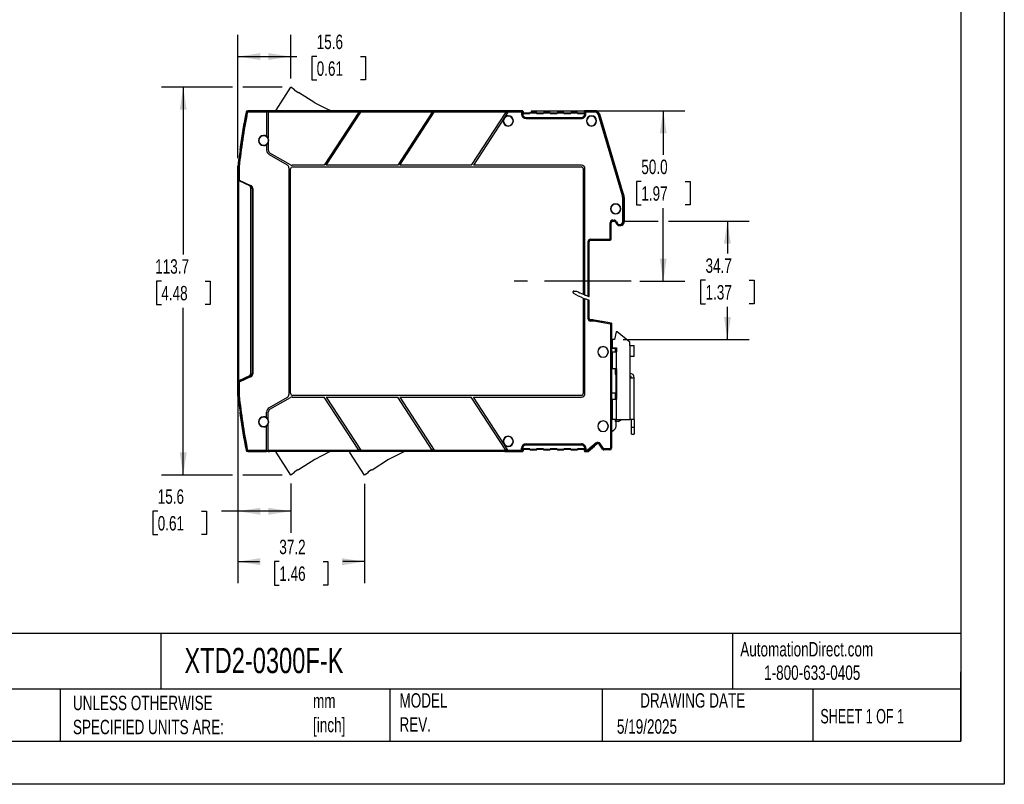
# Model space of a CAD drawing. Header units: millimetres. Extents: x 0 to 559, y 0 to 432.
# Tile 3 of 7: x 270 to 559, y 0 to 224. Entities that reach past the tile are written whole.
import ezdxf

# ---------------------------------------------------------------- set-up
doc = ezdxf.new("R2010")
doc.units = ezdxf.units.MM
doc.header["$LTSCALE"] = 2
doc.linetypes.add('CENTERX2', pattern=[20.32, 12.7, -2.54, 2.54, -2.54])
doc.layers.add('CENTER', color=40, linetype='CENTERX2')
doc.layers.add('DIMENSIONS', color=140, linetype='Continuous', lineweight=25)
doc.layers.add('TEXT', color=140, linetype='Continuous', lineweight=25)
doc.styles.add('SLDTEXTSTYLE0', font='TXT', dxfattribs={"width": 0.7})
doc.styles.add('SLDTEXTSTYLE1', font='TXT', dxfattribs={"width": 0.65})
doc.dimstyles.new('SLDDIMSTYLE1', dxfattribs={"dimtxt": 4.316016, "dimasz": 6.604, "dimexe": 0, "dimexo": 0.0625, "dimgap": 1.079004, "dimtad": 0, "dimtih": 1, "dimtoh": 1, "dimdec": 1, "dimrnd": 1e-09, "dimzin": 4, "dimdsep": 46, "dimtxsty": 'SLDTEXTSTYLE0', "dimsah": 1, "dimcen": 0.09, "dimadec": 0, "dimazin": 1, "dimtfac": 1, "dimtdec": 1, "dimtofl": 0, "dimtmove": 0, "dimatfit": 3, "dimfxl": 0, "dimfrac": 2, "dimtolj": 1, "dimtzin": 12, "dimarcsym": 0})
doc.dimstyles.new('SLDDIMSTYLE2', dxfattribs={"dimtxt": 4.316016, "dimasz": 6.604, "dimexe": 0, "dimexo": 0.0625, "dimgap": 1.079004, "dimtad": 0, "dimtih": 1, "dimtoh": 1, "dimdec": 1, "dimrnd": 1e-09, "dimzin": 12, "dimdsep": 46, "dimtxsty": 'SLDTEXTSTYLE0', "dimsah": 1, "dimcen": 0.09, "dimadec": 0, "dimazin": 3, "dimtfac": 1, "dimtdec": 1, "dimtofl": 0, "dimtmove": 0, "dimatfit": 3, "dimfxl": 0, "dimfrac": 2, "dimtolj": 1, "dimtzin": 12, "dimarcsym": 0})

# ---------------------------------------------------------------- blocks, each defined once
blk = doc.blocks.new('_D_4')
at = {"layer": 'DIMENSIONS'}
for p, q in [((334.06, 183.67), (334.06, 219.81)), ((349.64, 206.98), (349.64, 219.81)), ((334.06, 213.46), (349.64, 213.46)), ((349.64, 213.46), (351.35, 213.46)), ((357.2, 213.46), (355.75, 213.46)), ((355.75, 213.46), (355.75, 206.6)), ((370.03, 213.46), (371.47, 213.46)), ((371.47, 213.46), (371.47, 206.6)), ((355.75, 206.6), (357.2, 206.6)), ((371.47, 206.6), (370.03, 206.6))]:
    blk.add_line(p, q, dxfattribs=at)
for points in [[(334.06, 213.46), (340.66, 212.45), (340.66, 214.48)], [(349.64, 213.46), (343.04, 214.48), (343.04, 212.45)]]:
    blk.add_solid(points, dxfattribs=at)
at = {"layer": 'DIMENSIONS', "char_height": 4.233, "attachment_point": 1, "style": 'SLDTEXTSTYLE0'}
for s, insert in [('15.6', (357.2, 219.89)), ('0.61', (357.2, 212.06))]:
    blk.add_mtext(s, dxfattribs=dict(at, insert=insert))
blk = doc.blocks.new('_D_5')
at = {"layer": 'DIMENSIONS'}
for p, q in [((332.53, 204.44), (311.71, 204.44)), ((318.06, 204.44), (318.06, 155.41)), ((347.1, 204.44), (335.58, 204.44)), ((311.65, 147.59), (310.2, 147.59)), ((310.2, 147.59), (310.2, 140.73)), ((324.47, 147.59), (325.92, 147.59)), ((325.92, 147.59), (325.92, 140.73)), ((310.2, 140.73), (311.65, 140.73)), ((318.06, 90.73), (318.06, 139.76)), ((325.92, 140.73), (324.47, 140.73)), ((332.53, 90.73), (311.71, 90.73)), ((347.1, 90.73), (335.58, 90.73))]:
    blk.add_line(p, q, dxfattribs=at)
for points in [[(318.06, 204.44), (317.05, 197.84), (319.08, 197.84)], [(318.06, 90.73), (319.08, 97.34), (317.05, 97.34)]]:
    blk.add_solid(points, dxfattribs=at)
at = {"layer": 'DIMENSIONS', "char_height": 4.233, "attachment_point": 1, "style": 'SLDTEXTSTYLE0'}
for s, insert in [('113.7', (309.85, 154.01)), ('4.48', (311.65, 146.19))]:
    blk.add_mtext(s, dxfattribs=dict(at, insert=insert))
blk = doc.blocks.new('_D_6')
at = {"layer": 'DIMENSIONS'}
for p, q in [((446.94, 165.18), (457.27, 165.18)), ((460.32, 165.18), (483.97, 165.18)), ((477.62, 165.18), (477.62, 155.66)), ((471.21, 147.83), (469.76, 147.83)), ((469.76, 147.83), (469.76, 140.97)), ((484.03, 147.83), (485.48, 147.83)), ((485.48, 147.83), (485.48, 140.97)), ((469.76, 140.97), (471.21, 140.97)), ((477.62, 130.49), (477.62, 140.01)), ((485.48, 140.97), (484.03, 140.97)), ((447.05, 130.49), (483.97, 130.49))]:
    blk.add_line(p, q, dxfattribs=at)
for points in [[(477.62, 165.18), (476.6, 158.57), (478.63, 158.57)], [(477.62, 130.49), (478.63, 137.09), (476.6, 137.09)]]:
    blk.add_solid(points, dxfattribs=at)
at = {"layer": 'DIMENSIONS', "char_height": 4.233, "attachment_point": 1, "style": 'SLDTEXTSTYLE0'}
for s, insert in [('34.7', (471.21, 154.26)), ('1.37', (471.21, 146.43))]:
    blk.add_mtext(s, dxfattribs=dict(at, insert=insert))
blk = doc.blocks.new('_D_7')
at = {"layer": 'DIMENSIONS'}
for p, q in [((420.04, 197.59), (465.15, 197.59)), ((458.8, 197.59), (458.8, 184.64)), ((452.38, 176.81), (450.93, 176.81)), ((450.93, 176.81), (450.93, 169.95)), ((465.21, 176.81), (466.66, 176.81)), ((466.66, 176.81), (466.66, 169.95)), ((450.93, 169.95), (452.38, 169.95)), ((458.8, 147.57), (458.8, 168.99)), ((466.66, 169.95), (465.21, 169.95)), ((451.98, 147.57), (465.15, 147.57))]:
    blk.add_line(p, q, dxfattribs=at)
for points in [[(458.8, 197.59), (457.78, 190.98), (459.81, 190.98)], [(458.8, 147.57), (459.81, 154.17), (457.78, 154.17)]]:
    blk.add_solid(points, dxfattribs=at)
at = {"layer": 'DIMENSIONS', "char_height": 4.233, "attachment_point": 1, "style": 'SLDTEXTSTYLE0'}
for s, insert in [('50.0', (452.38, 183.23)), ('1.97', (452.38, 175.41))]:
    blk.add_mtext(s, dxfattribs=dict(at, insert=insert))
blk = doc.blocks.new('_D_8')
at = {"layer": 'DIMENSIONS'}
for p, q in [((334.06, 115.7), (334.06, 73.75)), ((349.64, 88.19), (349.64, 73.75)), ((310.59, 80.1), (309.14, 80.1)), ((309.14, 80.1), (309.14, 73.24)), ((323.41, 80.1), (324.86, 80.1)), ((324.86, 80.1), (324.86, 73.24)), ((334.06, 80.1), (329.26, 80.1)), ((349.64, 80.1), (334.06, 80.1)), ((309.14, 73.24), (310.59, 73.24)), ((324.86, 73.24), (323.41, 73.24))]:
    blk.add_line(p, q, dxfattribs=at)
for points in [[(334.06, 80.1), (340.66, 79.08), (340.66, 81.11)], [(349.64, 80.1), (343.04, 81.11), (343.04, 79.08)]]:
    blk.add_solid(points, dxfattribs=at)
at = {"layer": 'DIMENSIONS', "char_height": 4.233, "attachment_point": 1, "style": 'SLDTEXTSTYLE0'}
for s, insert in [('15.6', (310.59, 86.52)), ('0.61', (310.59, 78.69))]:
    blk.add_mtext(s, dxfattribs=dict(at, insert=insert))
blk = doc.blocks.new('_D_9')
at = {"layer": 'DIMENSIONS'}
for p, q in [((334.06, 115.7), (334.06, 58.97)), ((371.24, 88.15), (371.24, 58.97)), ((334.06, 65.32), (340.39, 65.32)), ((346.24, 65.32), (344.79, 65.32)), ((344.79, 65.32), (344.79, 58.46)), ((359.06, 65.32), (360.51, 65.32)), ((360.51, 65.32), (360.51, 58.46)), ((371.24, 65.32), (364.91, 65.32)), ((344.79, 58.46), (346.24, 58.46)), ((360.51, 58.46), (359.06, 58.46))]:
    blk.add_line(p, q, dxfattribs=at)
for points in [[(334.06, 65.32), (340.66, 64.3), (340.66, 66.33)], [(371.24, 65.32), (364.64, 66.33), (364.64, 64.3)]]:
    blk.add_solid(points, dxfattribs=at)
at = {"layer": 'DIMENSIONS', "char_height": 4.233, "attachment_point": 1, "style": 'SLDTEXTSTYLE0'}
for s, insert in [('37.2', (346.24, 71.74)), ('1.46', (346.24, 63.91))]:
    blk.add_mtext(s, dxfattribs=dict(at, insert=insert))

msp = doc.modelspace()

# ---------------------------------------------------------------- linework, layer by layer
at = {"color": 7, "linetype": 'Continuous'}
for p, q in [((558.8, 431.81), (558.8, 0.01)), ((558.8, 0.01), (0, 0.01))]:
    msp.add_line(p, q, dxfattribs=at)
for p, q in [((345.31, 197.78), (349.64, 204.44)), ((350.73, 203.74), (349.64, 204.44)), ((350.62, 203.57), (350.73, 203.74)), ((351.63, 202.92), (350.62, 203.57)), ((351.63, 202.92), (351.9, 202.97)), ((356.68, 199.88), (351.9, 202.97)), ((356.68, 199.88), (360.79, 197.8)), ((336.86, 197.02), (336.57, 197.08)), ((342.51, 197.59), (336.97, 197.59)), ((342.51, 197.59), (336.97, 197.59)), ((337.06, 197.18), (337.06, 197.48)), ((342.51, 197.48), (337.06, 197.48)), ((342.51, 197.18), (337.06, 197.18)), ((342.51, 197.48), (342.51, 197.59)), ((343.01, 197.5), (342.51, 197.5)), ((342.51, 197.5), (343.01, 197.5)), ((342.51, 197.48), (342.51, 197.18)), ((343.01, 197.39), (342.51, 197.39)), ((343.01, 197.29), (342.51, 197.29)), ((342.51, 197.18), (342.51, 190.08)), ((343.31, 197.59), (343.01, 197.59)), ((343.31, 197.59), (343.01, 197.59)), ((343.01, 197.59), (343.01, 197.48)), ((343.01, 197.18), (343.01, 197.48)), ((369.71, 197.48), (343.01, 197.48)), ((369.51, 197.18), (343.01, 197.18)), ((343.01, 197.18), (343.01, 189.48)), ((343.39, 197.58), (343.31, 197.59)), ((343.31, 197.59), (343.61, 197.5)), ((343.31, 197.59), (343.39, 197.58)), ((343.39, 197.58), (343.39, 197.58)), ((343.66, 197.5), (343.39, 197.58)), ((412.27, 197.5), (343.61, 197.5)), ((369.51, 197.18), (359.38, 181.59)), ((359.98, 181.59), (370.11, 197.18)), ((361.13, 197.58), (360.79, 197.8)), ((361.13, 197.58), (361.15, 197.5)), ((369.51, 197.19), (370.11, 197.19)), ((369.71, 197.49), (370.3, 197.49)), ((369.71, 197.48), (369.71, 197.49)), ((391.09, 197.18), (370.11, 197.18)), ((370.3, 197.48), (370.3, 197.49)), ((391.28, 197.48), (370.3, 197.48)), ((391.09, 197.18), (380.96, 181.59)), ((381.56, 181.59), (391.68, 197.18)), ((391.09, 197.19), (391.68, 197.19)), ((391.28, 197.49), (391.88, 197.49)), ((391.28, 197.48), (391.28, 197.49)), ((412.66, 197.18), (391.68, 197.18)), ((391.88, 197.48), (391.88, 197.49)), ((412.86, 197.48), (391.88, 197.48)), ((412.66, 197.18), (402.53, 181.59)), ((413.26, 197.18), (412.15, 195.47)), ((412.33, 197.59), (412.22, 197.5)), ((412.33, 197.59), (412.27, 197.5)), ((417.5, 197.59), (412.33, 197.59)), ((417.5, 197.59), (412.33, 197.59)), ((412.66, 197.19), (413.26, 197.19)), ((412.86, 197.49), (413.45, 197.49)), ((412.86, 197.48), (412.86, 197.49)), ((417.29, 197.18), (413.26, 197.18)), ((413.45, 197.48), (413.45, 197.49)), ((417.39, 197.48), (413.45, 197.48)), ((417.29, 197.18), (417.29, 196.59)), ((417.59, 196.59), (417.29, 196.59)), ((417.39, 197.48), (417.5, 197.59)), ((417.59, 197.28), (417.7, 197.39)), ((417.59, 197.28), (417.59, 196.59)), ((417.59, 196.59), (417.61, 196.59)), ((417.61, 196.8), (417.7, 196.89)), ((417.61, 196.8), (417.61, 196.59)), ((417.61, 196.8), (419.74, 196.8)), ((417.7, 196.89), (417.7, 197.39)), ((417.7, 197.39), (417.7, 196.89)), ((419.7, 196.89), (417.7, 196.89)), ((417.7, 196.89), (419.7, 196.89)), ((419.7, 197.09), (419.7, 196.89)), ((421.7, 197.09), (419.7, 197.09)), ((419.74, 197), (419.7, 197.09)), ((419.7, 197.09), (421.7, 197.09)), ((419.7, 197.09), (419.7, 196.89)), ((419.74, 196.8), (419.7, 196.89)), ((419.74, 197), (419.74, 196.8)), ((419.74, 197), (421.65, 197)), ((421.65, 197), (421.7, 197.09)), ((421.65, 197), (421.65, 196.8)), ((421.65, 196.8), (421.7, 196.89)), ((421.65, 196.8), (423.74, 196.8)), ((421.7, 196.89), (421.7, 197.09)), ((421.7, 197.09), (421.7, 196.89)), ((423.7, 196.89), (421.7, 196.89)), ((421.7, 196.89), (423.7, 196.89)), ((423.7, 197.09), (423.7, 196.89)), ((425.7, 197.09), (423.7, 197.09)), ((423.74, 197), (423.7, 197.09)), ((423.7, 197.09), (425.7, 197.09)), ((423.7, 197.09), (423.7, 196.89)), ((423.74, 196.8), (423.7, 196.89)), ((423.74, 197), (423.74, 196.8)), ((423.74, 197), (425.65, 197)), ((425.65, 197), (425.7, 197.09)), ((425.65, 197), (425.65, 196.8)), ((425.65, 196.8), (425.7, 196.89)), ((425.65, 196.8), (427.74, 196.8)), ((425.7, 196.89), (425.7, 197.09)), ((425.7, 197.09), (425.7, 196.89)), ((427.7, 196.89), (425.7, 196.89)), ((425.7, 196.89), (427.7, 196.89)), ((427.7, 197.09), (427.7, 196.89)), ((429.7, 197.09), (427.7, 197.09)), ((427.74, 197), (427.7, 197.09)), ((427.7, 197.09), (429.7, 197.09)), ((427.7, 197.09), (427.7, 196.89)), ((427.74, 196.8), (427.7, 196.89)), ((427.74, 197), (427.74, 196.8)), ((427.74, 197), (429.65, 197)), ((429.65, 197), (429.7, 197.09)), ((429.65, 197), (429.65, 196.8)), ((429.65, 196.8), (429.7, 196.89)), ((429.65, 196.8), (431.74, 196.8)), ((429.7, 196.89), (429.7, 197.09)), ((429.7, 197.09), (429.7, 196.89)), ((431.7, 196.89), (429.7, 196.89)), ((429.7, 196.89), (431.7, 196.89)), ((431.7, 197.09), (431.7, 196.89)), ((433.7, 197.09), (431.7, 197.09)), ((431.74, 197), (431.7, 197.09)), ((431.7, 197.09), (433.7, 197.09)), ((431.7, 197.09), (431.7, 196.89)), ((431.74, 196.8), (431.7, 196.89)), ((431.74, 197), (431.74, 196.8)), ((431.74, 197), (433.65, 197)), ((433.65, 197), (433.7, 197.09)), ((433.65, 197), (433.65, 196.8)), ((433.65, 196.8), (433.7, 196.89)), ((433.65, 196.8), (435.79, 196.8)), ((433.7, 196.89), (433.7, 197.09)), ((433.7, 197.09), (433.7, 196.89)), ((435.7, 196.89), (433.7, 196.89)), ((433.7, 196.89), (435.7, 196.89)), ((435.7, 197.39), (435.7, 196.89)), ((435.7, 197.39), (435.8, 197.28)), ((435.7, 196.89), (435.7, 197.39)), ((435.79, 196.8), (435.7, 196.89)), ((435.79, 196.59), (435.79, 196.8)), ((435.8, 196.59), (435.79, 196.59)), ((435.8, 196.59), (435.8, 197.28)), ((435.8, 196.59), (436.1, 196.59)), ((438.74, 197.59), (435.9, 197.59)), ((435.9, 197.59), (436, 197.48)), ((438.74, 197.59), (435.9, 197.59)), ((438.66, 197.48), (436, 197.48)), ((436.1, 196.59), (436.1, 197.18)), ((438.66, 197.18), (436.1, 197.18)), ((438.66, 197.48), (438.74, 197.59)), ((438.66, 197.18), (438.66, 197.48)), ((439.81, 196.33), (440.1, 196.42)), ((446.71, 173.33), (439.81, 196.33)), ((440.1, 196.42), (440.18, 196.52)), ((447, 173.42), (440.1, 196.42)), ((447.1, 173.43), (440.18, 196.52)), ((447.1, 173.43), (440.18, 196.52)), ((412.06, 195.34), (403.13, 181.59)), ((412.08, 195.37), (412.06, 195.34)), ((412.12, 195.44), (412.15, 195.47)), ((413.36, 196.09), (413.36, 196)), ((418.59, 195.59), (418.59, 195.29)), ((418.59, 195.59), (434.8, 195.59)), ((418.59, 195.29), (434.8, 195.29)), ((434.8, 195.59), (434.8, 195.29)), ((437.76, 196.09), (437.76, 196)), ((413.36, 193.09), (413.36, 193.18)), ((437.76, 193.09), (437.76, 193.18)), ((341.65, 190.35), (341.65, 190.26)), ((342.51, 190.08), (342.51, 190.08)), ((343.01, 189.48), (343.01, 189.48)), ((343.01, 188.22), (343.01, 186.04)), ((343.01, 188.22), (343.01, 188.22)), ((334.79, 186.97), (334.85, 186.8)), ((341.65, 187.35), (341.65, 187.44)), ((342.51, 187.62), (342.51, 186.04)), ((342.51, 187.62), (342.51, 187.62)), ((349.48, 181.72), (343.51, 185.17)), ((343.26, 184.74), (348.56, 181.68)), ((334.06, 177.24), (334.06, 181.13)), ((334.16, 180.97), (334.15, 180.98)), ((334.15, 180.98), (334.15, 177.27)), ((334.15, 180.98), (334.15, 180.98)), ((334.15, 180.98), (334.15, 180.16)), ((334.15, 180.16), (334.15, 177.27)), ((334.18, 181.19), (334.16, 181.19)), ((334.16, 181.19), (334.16, 181.19)), ((334.16, 180.97), (334.16, 177.27)), ((334.46, 180.97), (334.16, 180.97)), ((334.47, 181.16), (334.18, 181.19)), ((334.46, 180.97), (334.46, 177.22)), ((349.06, 180.81), (349.06, 114.37)), ((349.56, 114.69), (349.56, 180.49)), ((359.38, 181.59), (349.98, 181.59)), ((350.16, 181.09), (434.86, 181.09)), ((380.96, 181.59), (359.98, 181.59)), ((402.53, 181.59), (381.56, 181.59)), ((434.86, 181.59), (403.13, 181.59)), ((435.36, 180.59), (435.36, 143.73)), ((435.86, 143.52), (435.86, 180.59)), ((334.06, 118.24), (334.06, 177.24)), ((334.15, 177.27), (334.16, 177.27)), ((334.35, 118.38), (334.35, 177.1)), ((334.35, 177.1), (337.52, 175.63)), ((334.46, 177.22), (334.4, 177.08)), ((334.46, 177.22), (337.8, 175.67)), ((337.69, 175.5), (337.71, 175.49)), ((337.8, 175.67), (337.71, 175.49)), ((337.81, 175.17), (337.81, 120.31)), ((337.91, 175.01), (337.91, 175.08)), ((337.91, 175.01), (338.35, 174.8)), ((337.91, 175.01), (337.91, 120.17)), ((338.49, 174.8), (338.35, 174.8)), ((338.35, 174.8), (338.35, 120.38)), ((338.49, 174.8), (338.49, 120.38)), ((446.71, 173.33), (447, 173.42)), ((447.1, 173.43), (447, 173.42)), ((446.95, 165.04), (446.95, 171.69)), ((446.95, 171.69), (447.25, 171.69)), ((447.36, 171.71), (447.25, 171.69)), ((447.25, 165.04), (447.25, 171.69)), ((447.36, 168.79), (447.36, 171.71)), ((447.36, 171.71), (447.36, 165.04)), ((444.86, 170.29), (444.86, 170.2)), ((447.27, 169.45), (447.27, 168.13)), ((443.25, 160.09), (443.25, 164.69)), ((443.55, 164.69), (443.25, 164.69)), ((443.55, 160.09), (443.55, 164.69)), ((443.55, 164.69), (443.57, 164.68)), ((443.57, 160.08), (443.57, 164.68)), ((444.05, 165.49), (444.41, 165.49)), ((444.05, 165.19), (444.05, 165.49)), ((444.05, 165.19), (444.41, 165.19)), ((444.05, 165.19), (444.07, 165.18)), ((444.07, 165.18), (444.4, 165.18)), ((444.41, 165.19), (444.4, 165.18)), ((444.41, 165.19), (444.41, 165.49)), ((444.86, 164.91), (444.85, 164.89)), ((444.85, 164.89), (445.01, 164.55)), ((444.86, 167.29), (444.86, 167.38)), ((444.86, 164.91), (445.13, 165.03)), ((444.86, 164.91), (445.02, 164.56)), ((445.01, 164.55), (445.02, 164.56)), ((445.29, 164.68), (445.02, 164.56)), ((445.13, 165.03), (445.29, 164.68)), ((446.95, 165.04), (447.25, 165.04)), ((447.25, 165.04), (447.36, 165.04)), ((446.06, 164.19), (446.11, 164.19)), ((446.06, 164.19), (446.06, 163.89)), ((446.06, 163.89), (446.11, 163.89)), ((446.06, 163.88), (446.06, 163.89)), ((446.06, 163.88), (446.11, 163.88)), ((446.11, 164.19), (446.11, 163.89)), ((446.11, 163.88), (446.11, 163.89)), ((436.75, 143.17), (436.75, 159.19)), ((436.75, 159.19), (437.05, 159.19)), ((437.05, 143.07), (437.05, 159.19)), ((437.05, 159.19), (437.07, 159.18)), ((437.06, 143.06), (437.06, 159.14)), ((437.07, 159.18), (437.07, 159.17)), ((437.15, 159.58), (437.37, 159.58)), ((437.15, 159.48), (437.15, 159.58)), ((437.38, 159.58), (437.47, 159.58)), ((437.45, 159.89), (443.05, 159.89)), ((437.45, 159.89), (437.45, 159.59)), ((437.45, 159.59), (443.05, 159.59)), ((437.45, 159.59), (437.47, 159.58)), ((440.07, 159.58), (437.47, 159.58)), ((441.27, 159.58), (443.07, 159.58)), ((443.05, 159.89), (443.05, 159.59)), ((443.07, 159.58), (443.05, 159.59)), ((443.25, 160.09), (443.55, 160.09)), ((443.57, 160.08), (443.55, 160.09)), ((432.36, 144.25), (432.36, 144.49)), ((432.37, 144.25), (432.37, 144.51)), ((432.56, 144.69), (433.41, 144.69)), ((435.36, 142.64), (435.36, 114.59)), ((435.86, 114.59), (435.86, 142.44)), ((436.75, 136.58), (436.75, 142.11)), ((437.05, 136.58), (437.05, 142.01)), ((437.06, 136.59), (437.06, 142.01)), ((436.75, 136.58), (437.05, 136.58)), ((437.05, 136.58), (437.06, 136.59)), ((437.37, 136.2), (437.29, 136.2)), ((437.39, 136.21), (437.35, 136.21)), ((437.39, 136.21), (438.3, 136.21)), ((437.45, 136.18), (437.47, 136.2)), ((437.45, 135.88), (437.45, 136.18)), ((438.18, 136.18), (437.45, 136.18)), ((438.18, 135.88), (437.45, 135.88)), ((438.18, 136.2), (437.47, 136.2)), ((438.18, 136.2), (438.18, 136.18)), ((438.52, 136.17), (438.18, 136.2)), ((438.18, 135.88), (438.18, 136.18)), ((438.3, 136.21), (438.52, 136.17)), ((438.47, 135.86), (438.52, 136.15)), ((443.36, 135), (438.47, 135.86)), ((438.52, 136.17), (438.52, 136.15)), ((438.52, 136.17), (440.81, 135.77)), ((443.66, 135.25), (438.52, 136.15)), ((443.66, 135.26), (440.9, 135.75)), ((443.66, 135.25), (443.36, 135)), ((443.36, 135), (443.36, 98.59)), ((443.66, 135.26), (443.66, 135.25)), ((443.66, 135.25), (443.66, 98.59)), ((443.81, 130.49), (443.81, 127.99)), ((444.51, 130.49), (443.81, 130.49)), ((445.01, 132.69), (444.51, 130.49)), ((445.31, 132.69), (445.01, 132.69)), ((449.01, 129.69), (445.31, 132.69)), ((443.81, 129.64), (443.66, 129.64)), ((443.66, 127.94), (444.96, 127.94)), ((443.81, 127.99), (445.11, 127.99)), ((444.76, 127.94), (444.76, 126.89)), ((444.96, 127.94), (444.96, 126.89)), ((445.11, 127.99), (445.11, 126.89)), ((449.01, 128.69), (449.01, 129.69)), ((449.01, 128.69), (449.01, 125.49)), ((449.01, 128.69), (450.31, 128.69)), ((450.31, 125.49), (450.31, 128.69)), ((439.61, 126.84), (439.63, 126.84)), ((442.71, 126.84), (442.69, 126.84)), ((443.81, 126.89), (443.81, 121.89)), ((443.81, 126.89), (445.11, 126.89)), ((445.11, 121.89), (445.11, 126.89)), ((450.31, 125.49), (449.01, 125.49)), ((449.01, 125.49), (449.01, 119.19)), ((445.11, 121.89), (443.81, 121.89)), ((444.76, 121.89), (444.76, 120.29)), ((444.96, 121.89), (444.96, 120.29)), ((445.11, 121.89), (445.11, 112.99)), ((337.52, 119.85), (334.35, 118.38)), ((337.71, 119.69), (334.38, 118.14)), ((337.8, 119.51), (334.46, 117.96)), ((335.26, 118.8), (335.26, 118.55)), ((337.82, 119.76), (337.71, 119.69)), ((337.8, 119.51), (337.71, 119.69)), ((338.35, 120.38), (337.91, 120.17)), ((337.91, 120.1), (337.91, 120.17)), ((338.49, 120.38), (338.35, 120.38)), ((444.76, 120.29), (444.96, 120.29)), ((444.96, 120.29), (445.11, 120.29)), ((444.96, 120.04), (445.11, 120.04)), ((444.96, 114.69), (444.96, 120.04)), ((449.05, 120.56), (449.01, 120.56)), ((449.01, 119.76), (449.03, 119.76)), ((449.01, 119.19), (449.01, 106.99)), ((449.01, 119.19), (450.31, 119.19)), ((449.16, 119.19), (449.15, 119.21)), ((449.16, 119.36), (449.16, 119.72)), ((449.16, 119.19), (449.16, 119.2)), ((449.51, 119.26), (449.51, 119.19)), ((450.31, 119.19), (450.31, 119.26)), ((450.31, 106.99), (450.31, 119.19)), ((334.06, 114.35), (334.06, 118.24)), ((334.16, 117.91), (334.15, 117.9)), ((334.15, 117.9), (334.15, 115.02)), ((334.15, 117.9), (334.15, 114.2)), ((334.16, 117.91), (334.16, 114.2)), ((334.28, 118.09), (334.27, 118.09)), ((334.38, 118.13), (334.38, 118.14)), ((334.46, 117.96), (334.38, 118.13)), ((334.46, 117.96), (334.46, 114.2)), ((334.15, 115.02), (334.15, 114.2)), ((334.15, 114.2), (334.16, 114.2)), ((334.15, 114.2), (334.15, 114.2)), ((334.46, 114.2), (334.16, 114.2)), ((334.16, 113.99), (334.18, 113.99)), ((334.16, 113.99), (334.16, 113.99)), ((334.47, 114.02), (334.18, 113.99)), ((348.56, 113.5), (343.26, 110.44)), ((343.51, 110.01), (349.48, 113.46)), ((349.98, 113.59), (359.38, 113.59)), ((434.86, 114.09), (350.16, 114.09)), ((369.51, 97.99), (359.38, 113.59)), ((359.98, 113.59), (370.11, 97.99)), ((359.98, 113.59), (380.96, 113.59)), ((391.09, 97.99), (380.96, 113.59)), ((381.56, 113.59), (391.68, 97.99)), ((381.56, 113.59), (402.53, 113.59)), ((412.66, 97.99), (402.53, 113.59)), ((412.06, 99.84), (403.13, 113.59)), ((403.13, 113.59), (434.86, 113.59)), ((444.76, 114.69), (443.66, 114.69)), ((443.81, 112.99), (443.66, 112.99)), ((443.81, 112.99), (443.81, 106.99)), ((443.81, 112.99), (445.11, 112.99)), ((444.76, 114.69), (444.76, 112.99)), ((444.96, 114.69), (444.76, 114.69)), ((444.96, 112.99), (444.96, 114.69)), ((445.11, 114.69), (444.96, 114.69)), ((445.11, 106.99), (445.11, 112.99)), ((334.79, 108.21), (334.82, 108.36)), ((334.8, 108.23), (334.79, 108.21)), ((334.85, 108.38), (334.83, 108.32)), ((334.86, 108.33), (334.83, 108.32)), ((341.65, 107.83), (341.65, 107.74)), ((342.51, 107.56), (342.51, 109.14)), ((342.51, 107.56), (342.51, 107.56)), ((343.01, 106.96), (343.01, 109.14)), ((343.01, 106.96), (343.01, 106.96)), ((445.11, 106.99), (443.81, 106.99)), ((444.76, 106.99), (444.76, 106.39)), ((444.96, 106.39), (444.96, 106.99)), ((445.11, 106.99), (449.01, 106.99)), ((445.56, 106.39), (446.6, 106.99)), ((450.31, 106.99), (449.01, 106.99)), ((449.51, 104.69), (449.51, 106.99)), ((450.31, 106.99), (450.31, 104.69)), ((341.65, 104.83), (341.65, 104.92)), ((342.51, 97.99), (342.51, 105.1)), ((342.51, 105.1), (342.51, 105.1)), ((343.01, 97.99), (343.01, 105.7)), ((343.01, 105.7), (343.01, 105.7)), ((439.61, 105.04), (439.63, 105.04)), ((442.71, 105.04), (442.69, 105.04)), ((443.66, 103.39), (444.6, 104.18)), ((444.96, 106.39), (444.76, 106.39)), ((445.56, 106.39), (444.96, 106.39)), ((444.96, 104.95), (444.96, 106.39)), ((450.31, 104.69), (449.51, 104.69)), ((449.51, 102.69), (449.51, 104.69)), ((450.31, 104.69), (450.31, 102.69)), ((413.36, 102.09), (413.36, 102)), ((449.51, 102.69), (450.31, 102.69)), ((336.86, 98.16), (336.57, 98.1)), ((412.08, 99.81), (412.06, 99.84)), ((412.12, 99.74), (412.15, 99.7)), ((413.26, 97.99), (412.15, 99.7)), ((413.36, 99.09), (413.36, 99.18)), ((417.29, 98.59), (417.59, 98.59)), ((417.29, 97.99), (417.29, 98.59)), ((417.59, 97.89), (417.59, 98.59)), ((417.59, 98.59), (417.61, 98.59)), ((417.61, 98.59), (417.61, 98.38)), ((417.61, 98.38), (417.7, 98.29)), ((419.74, 98.38), (417.61, 98.38)), ((417.7, 98.29), (419.7, 98.29)), ((417.7, 97.79), (417.7, 98.29)), ((417.7, 98.29), (417.7, 97.79)), ((419.7, 98.29), (417.7, 98.29)), ((418.59, 99.89), (418.59, 99.59)), ((418.59, 99.89), (434.8, 99.89)), ((418.59, 99.59), (434.8, 99.59)), ((419.74, 98.38), (419.7, 98.29)), ((419.7, 98.29), (419.7, 98.09)), ((419.7, 98.09), (419.7, 98.29)), ((419.74, 98.18), (419.7, 98.09)), ((419.74, 98.18), (419.74, 98.38)), ((421.65, 98.18), (419.74, 98.18)), ((423.74, 98.38), (421.65, 98.38)), ((421.65, 98.18), (421.65, 98.38)), ((421.65, 98.38), (421.7, 98.29)), ((421.65, 98.18), (421.7, 98.09)), ((421.7, 98.29), (423.7, 98.29)), ((421.7, 98.09), (421.7, 98.29)), ((423.7, 98.29), (421.7, 98.29)), ((421.7, 98.09), (421.7, 98.29)), ((423.74, 98.38), (423.7, 98.29)), ((423.7, 98.29), (423.7, 98.09)), ((423.7, 98.09), (423.7, 98.29)), ((423.74, 98.18), (423.7, 98.09)), ((423.74, 98.18), (423.74, 98.38)), ((425.65, 98.18), (423.74, 98.18)), ((427.74, 98.38), (425.65, 98.38)), ((425.65, 98.18), (425.65, 98.38)), ((425.65, 98.38), (425.7, 98.29)), ((425.65, 98.18), (425.7, 98.09)), ((425.7, 98.29), (427.7, 98.29)), ((425.7, 98.09), (425.7, 98.29)), ((427.7, 98.29), (425.7, 98.29)), ((425.7, 98.09), (425.7, 98.29)), ((427.74, 98.38), (427.7, 98.29)), ((427.7, 98.29), (427.7, 98.09)), ((427.7, 98.09), (427.7, 98.29)), ((427.74, 98.18), (427.7, 98.09)), ((427.74, 98.18), (427.74, 98.38)), ((429.65, 98.18), (427.74, 98.18)), ((431.74, 98.38), (429.65, 98.38)), ((429.65, 98.18), (429.65, 98.38)), ((429.65, 98.38), (429.7, 98.29)), ((429.65, 98.18), (429.7, 98.09)), ((429.7, 98.29), (431.7, 98.29)), ((429.7, 98.09), (429.7, 98.29)), ((431.7, 98.29), (429.7, 98.29)), ((429.7, 98.09), (429.7, 98.29)), ((431.74, 98.38), (431.7, 98.29)), ((431.7, 98.29), (431.7, 98.09)), ((431.7, 98.09), (431.7, 98.29)), ((431.74, 98.18), (431.7, 98.09)), ((431.74, 98.18), (431.74, 98.38)), ((433.65, 98.18), (431.74, 98.18)), ((435.79, 98.38), (433.65, 98.38)), ((433.65, 98.18), (433.65, 98.38)), ((433.65, 98.38), (433.7, 98.29)), ((433.65, 98.18), (433.7, 98.09)), ((433.7, 98.29), (435.7, 98.29)), ((433.7, 98.09), (433.7, 98.29)), ((435.7, 98.29), (433.7, 98.29)), ((433.7, 98.09), (433.7, 98.29)), ((434.8, 99.89), (434.8, 99.59)), ((435.79, 98.38), (435.7, 98.29)), ((435.7, 98.29), (435.7, 97.79)), ((435.7, 97.79), (435.7, 98.29)), ((435.79, 98.38), (435.79, 98.59)), ((435.8, 98.59), (435.79, 98.59)), ((436.1, 98.59), (435.8, 98.59)), ((435.8, 98.59), (435.8, 97.89)), ((436.1, 98.59), (436.1, 97.99)), ((439.13, 100.12), (436.6, 97.99)), ((439.32, 99.89), (436.71, 97.69)), ((436.75, 97.59), (438.66, 99.2)), ((438.66, 99.2), (439.53, 99.96)), ((439.32, 99.89), (439.13, 100.12)), ((439.32, 99.89), (439.34, 99.86)), ((440.06, 99.78), (440.31, 99.94)), ((441.01, 98.32), (440.06, 99.78)), ((441.26, 98.48), (440.31, 99.94)), ((441.01, 98.32), (441.26, 98.48)), ((443.16, 98.39), (441.43, 98.39)), ((441.43, 98.09), (441.43, 98.39)), ((443.16, 98.09), (443.16, 98.39)), ((443.66, 98.59), (443.36, 98.59)), ((336.97, 97.59), (342.51, 97.59)), ((336.97, 97.59), (342.51, 97.59)), ((337.06, 97.99), (337.06, 97.69)), ((337.06, 97.99), (342.51, 97.99)), ((337.06, 97.69), (342.51, 97.69)), ((342.51, 97.99), (342.51, 97.69)), ((342.51, 97.89), (343.01, 97.89)), ((342.51, 97.79), (343.01, 97.79)), ((342.51, 97.59), (342.51, 97.69)), ((342.51, 97.68), (343.01, 97.68)), ((343.01, 97.68), (342.51, 97.68)), ((343.01, 97.69), (343.01, 97.99)), ((343.01, 97.99), (369.51, 97.99)), ((343.01, 97.69), (369.71, 97.69)), ((343.01, 97.69), (343.01, 97.59)), ((343.01, 97.59), (343.31, 97.59)), ((343.01, 97.59), (343.31, 97.59)), ((343.61, 97.68), (343.31, 97.59)), ((343.31, 97.59), (343.39, 97.6)), ((343.39, 97.6), (343.31, 97.59)), ((343.39, 97.6), (343.66, 97.68)), ((343.39, 97.6), (343.39, 97.6)), ((343.61, 97.68), (412.27, 97.68)), ((349.64, 90.73), (345.31, 97.4)), ((356.68, 95.3), (351.9, 92.2)), ((360.79, 97.38), (356.68, 95.3)), ((361.13, 97.6), (360.79, 97.38)), ((361.15, 97.68), (361.13, 97.6)), ((371.24, 90.69), (366.91, 97.36)), ((370.11, 97.99), (369.51, 97.99)), ((370.3, 97.69), (369.71, 97.69)), ((369.71, 97.69), (369.71, 97.69)), ((370.11, 97.99), (391.09, 97.99)), ((370.3, 97.69), (391.28, 97.69)), ((370.3, 97.69), (370.3, 97.69)), ((382.39, 97.34), (378.28, 95.26)), ((382.74, 97.56), (382.39, 97.34)), ((382.76, 97.68), (382.74, 97.56)), ((391.68, 97.99), (391.09, 97.99)), ((391.88, 97.69), (391.28, 97.69)), ((391.28, 97.69), (391.28, 97.69)), ((391.68, 97.99), (412.66, 97.99)), ((391.88, 97.69), (412.86, 97.69)), ((391.88, 97.69), (391.88, 97.69)), ((412.22, 97.68), (412.33, 97.59)), ((412.27, 97.68), (412.33, 97.59)), ((412.33, 97.59), (417.5, 97.59)), ((412.33, 97.59), (417.5, 97.59)), ((413.26, 97.99), (412.66, 97.99)), ((413.45, 97.69), (412.86, 97.69)), ((412.86, 97.69), (412.86, 97.69)), ((413.26, 97.99), (417.29, 97.99)), ((413.45, 97.69), (417.39, 97.69)), ((413.45, 97.69), (413.45, 97.69)), ((417.5, 97.59), (417.39, 97.69)), ((417.7, 97.79), (417.59, 97.89)), ((419.7, 98.09), (421.7, 98.09)), ((421.7, 98.09), (419.7, 98.09)), ((423.7, 98.09), (425.7, 98.09)), ((425.7, 98.09), (423.7, 98.09)), ((427.7, 98.09), (429.7, 98.09)), ((429.7, 98.09), (427.7, 98.09)), ((431.7, 98.09), (433.7, 98.09)), ((433.7, 98.09), (431.7, 98.09)), ((435.8, 97.89), (435.7, 97.79)), ((436, 97.69), (435.9, 97.59)), ((435.9, 97.59), (436.64, 97.59)), ((435.9, 97.59), (436.75, 97.59)), ((436, 97.69), (436.71, 97.69)), ((436.1, 97.99), (436.6, 97.99)), ((436.71, 97.69), (436.6, 97.99)), ((436.71, 97.69), (436.75, 97.59)), ((443.16, 98.09), (441.43, 98.09)), ((378.28, 95.26), (373.51, 92.16)), ((350.73, 91.44), (349.64, 90.73)), ((351.63, 92.26), (350.62, 91.61)), ((350.62, 91.61), (350.73, 91.44)), ((351.9, 92.2), (351.63, 92.26)), ((372.33, 91.4), (371.24, 90.69)), ((373.23, 92.22), (372.22, 91.57)), ((372.22, 91.57), (372.33, 91.4)), ((373.51, 92.16), (373.23, 92.22))]:
    msp.add_line(p, q)
at = {"flags": 128}
for points in [[(336.48, 197.18), (336.53, 197.12), (336.57, 197.08)], [(336.97, 197.59), (337.02, 197.53), (337.06, 197.48)], [(369.51, 197.18), (369.59, 197.3), (369.64, 197.39), (369.67, 197.43), (369.69, 197.46), (369.7, 197.48), (369.71, 197.48)], [(370.3, 197.48), (370.3, 197.48), (370.29, 197.46), (370.27, 197.43), (370.24, 197.39), (370.18, 197.3), (370.11, 197.18)], [(391.09, 197.18), (391.16, 197.3), (391.22, 197.39), (391.25, 197.43), (391.27, 197.46), (391.28, 197.48), (391.28, 197.48)], [(391.88, 197.48), (391.87, 197.48), (391.86, 197.46), (391.84, 197.43), (391.82, 197.39), (391.76, 197.3), (391.68, 197.18)], [(412.66, 197.18), (412.74, 197.3), (412.79, 197.39), (412.82, 197.43), (412.84, 197.46), (412.85, 197.48), (412.86, 197.48)], [(413.45, 197.48), (413.45, 197.48), (413.44, 197.46), (413.42, 197.43), (413.39, 197.39), (413.33, 197.3), (413.26, 197.18)], [(417.39, 197.48), (417.39, 197.47), (417.38, 197.44), (417.36, 197.38), (417.33, 197.29), (417.29, 197.18)], [(417.29, 197.18), (417.42, 197.23), (417.53, 197.26), (417.58, 197.28), (417.59, 197.28)], [(435.8, 197.28), (435.81, 197.28), (435.85, 197.27), (435.91, 197.25), (436, 197.22), (436.1, 197.18)], [(436.1, 197.18), (436.06, 197.31), (436.03, 197.42), (436.01, 197.47), (436, 197.48)], [(418.12, 195.73), (418.25, 195.65), (418.59, 195.59)], [(434.8, 195.59), (435.23, 195.68), (435.28, 195.72)], [(334.8, 187.02), (334.79, 186.97), (334.81, 186.93)], [(334.84, 186.72), (334.84, 186.67), (334.83, 186.59)], [(334.28, 183.16), (334.16, 182.14), (334.07, 181.35)], [(334.06, 181.13), (334.06, 181.25), (334.07, 181.35)], [(334.16, 181.19), (334.15, 181.07), (334.15, 180.98)], [(334.16, 181.19), (334.15, 181.07), (334.15, 180.98)], [(334.18, 181.19), (334.17, 181.07), (334.16, 180.97)], [(334.47, 181.16), (334.47, 181.06), (334.46, 180.97)], [(334.16, 177.27), (334.19, 177.26), (334.27, 177.25), (334.36, 177.24), (334.46, 177.22)], [(446.95, 171.69), (446.88, 172.62), (446.71, 173.33)], [(447.25, 171.69), (447.17, 172.67), (447, 173.42)], [(447.36, 171.71), (447.29, 172.58), (447.1, 173.43)], [(447.1, 173.43), (447.29, 172.58), (447.36, 171.71)], [(446.66, 163.92), (446.56, 163.9), (446.46, 163.93), (446.46, 163.93)], [(446.66, 164.01), (446.65, 164.01), (446.53, 163.96)], [(446.67, 164.01), (446.66, 163.96), (446.66, 163.92)], [(437.07, 159.17), (437.07, 159.15), (437.06, 159.14)], [(437.07, 159.18), (437.09, 159.29), (437.13, 159.39)], [(437.13, 159.41), (437.24, 159.52), (437.38, 159.58)], [(437.13, 159.39), (437.13, 159.4), (437.13, 159.41)], [(432.37, 144.51), (432.37, 144.55), (432.38, 144.57)], [(437.06, 143.06), (437.06, 143.07), (437.05, 143.07)], [(437.06, 142.01), (437.06, 142.01), (437.05, 142.01)], [(437.47, 136.2), (437.42, 136.2), (437.39, 136.21)], [(438.52, 136.15), (438.33, 136.18), (438.18, 136.18)], [(438.47, 135.86), (438.3, 135.88), (438.18, 135.88)], [(443.66, 135.25), (443.66, 135.25), (443.66, 135.25)], [(334.06, 118.24), (334.06, 118.24), (334.08, 118.25), (334.11, 118.26), (334.15, 118.28), (334.23, 118.32), (334.28, 118.34), (334.35, 118.38)], [(334.46, 117.96), (334.34, 117.94), (334.23, 117.92), (334.18, 117.91), (334.16, 117.91)], [(334.38, 118.13), (334.32, 118.1), (334.27, 118.07), (334.25, 118.06), (334.23, 118.06), (334.22, 118.05), (334.22, 118.05)], [(334.07, 114.13), (334.06, 114.25), (334.06, 114.35)], [(334.28, 112.32), (334.16, 113.33), (334.07, 114.13)], [(334.15, 114.2), (334.15, 114.08), (334.16, 113.99)], [(334.15, 114.2), (334.15, 114.08), (334.16, 113.99)], [(334.16, 114.2), (334.17, 114.08), (334.18, 113.99)], [(334.46, 114.2), (334.47, 114.1), (334.47, 114.02)], [(334.38, 112.07), (334.31, 112.18), (334.28, 112.32)], [(418.12, 99.45), (418.25, 99.53), (418.59, 99.59)], [(434.8, 99.59), (435.23, 99.49), (435.28, 99.45)], [(440.06, 99.78), (439.89, 99.94), (439.88, 99.94)], [(336.57, 98.1), (336.52, 98.04), (336.48, 97.99)], [(337.06, 97.69), (337.01, 97.64), (336.97, 97.59)], [(369.71, 97.69), (369.7, 97.7), (369.69, 97.72), (369.67, 97.75), (369.64, 97.79), (369.59, 97.88), (369.51, 97.99)], [(370.11, 97.99), (370.18, 97.88), (370.24, 97.79), (370.27, 97.75), (370.29, 97.72), (370.3, 97.7), (370.3, 97.69)], [(391.28, 97.69), (391.28, 97.7), (391.27, 97.72), (391.25, 97.75), (391.22, 97.79), (391.16, 97.88), (391.09, 97.99)], [(391.68, 97.99), (391.76, 97.88), (391.82, 97.79), (391.84, 97.75), (391.86, 97.72), (391.87, 97.7), (391.88, 97.69)], [(412.86, 97.69), (412.85, 97.7), (412.84, 97.72), (412.82, 97.75), (412.79, 97.79), (412.74, 97.88), (412.66, 97.99)], [(413.26, 97.99), (413.33, 97.88), (413.39, 97.79), (413.42, 97.75), (413.44, 97.72), (413.45, 97.7), (413.45, 97.69)], [(417.29, 97.99), (417.34, 97.86), (417.37, 97.76), (417.39, 97.71), (417.39, 97.69)], [(417.59, 97.89), (417.58, 97.9), (417.55, 97.91), (417.49, 97.93), (417.4, 97.96), (417.29, 97.99)], [(436.1, 97.99), (435.97, 97.95), (435.87, 97.92), (435.82, 97.9), (435.8, 97.89)], [(436, 97.69), (436.01, 97.7), (436.02, 97.74), (436.04, 97.8), (436.07, 97.89), (436.1, 97.99)]]:
    msp.add_lwpolyline(points, dxfattribs=at)
for centre, radius, start, end in [((532.88, 159.4), 199.9, 169.1364, 173.7424), ((532.88, 159.4), 199.6, 169.1364, 173.7424), ((532.88, 159.4), 200, 169.1116, 172.077), ((532.88, 159.4), 200, 169.1116, 172.0626), ((336.97, 197.09), 0.499, 89.8928, 169.2189), ((336.97, 197.09), 0.5, 89.9983, 169.1134), ((337.06, 196.98), 0.5, 90.009, 169.1274), ((337.06, 196.98), 0.2, 89.998, 169.1385), ((345.73, 197.51), 0.5, 147, 180.774), ((418.59, 196.59), 1.3, 180.0047, 270.004), ((417.39, 197.28), 0.2, 0.02, 89.9802), ((417.5, 197.39), 0.199, 359.6087, 90.3913), ((417.5, 197.39), 0.2, 359.8826, 90.1174), ((418.51, 196.55), 0.915, 177.8335, 244.6071), ((418.61, 196.59), 0.999, 179.9629, 270.0458), ((434.79, 196.59), 0.999, 269.9542, 0.0371), ((434.8, 196.59), 1.3, 269.9953, 359.996), ((434.85, 196.58), 0.955, 296.9242, 0.7921), ((435.9, 197.39), 0.199, 89.6087, 180.3913), ((435.9, 197.39), 0.2, 89.8826, 180.1174), ((436, 197.28), 0.2, 90.0199, 179.9803), ((438.66, 195.98), 1.5, 16.7011, 89.9982), ((438.66, 195.98), 1.2, 16.698, 90.0013), ((438.74, 196.09), 1.5, 16.6979, 90.0014), ((438.74, 196.09), 1.5, 16.6979, 90.0014), ((413.36, 194.59), 1.5, 150.1402, 270), ((413.36, 194.59), 1.41, 90, 270), ((413.36, 194.59), 1.5, 145.5098, 148.4902), ((413.36, 194.59), 1.5, 90, 143.8598), ((413.36, 194.59), 1.5, 270, 90), ((413.36, 194.59), 1.41, 270, 90), ((437.76, 194.59), 1.5, 90, 270), ((437.76, 194.59), 1.41, 90, 270), ((437.76, 194.59), 1.5, 270, 90), ((437.76, 194.59), 1.41, 270, 90), ((341.65, 188.85), 1.5, 90, 270), ((341.65, 188.85), 1.41, 90, 270), ((341.65, 188.85), 1.5, 55.017, 90), ((341.65, 188.85), 1.41, 270, 90), ((341.65, 188.85), 1.5, 24.8074, 54.9703), ((341.65, 188.85), 1.5, 305.0297, 335.1926), ((341.65, 188.85), 1.5, 335.0487, 24.9513), ((532.88, 159.4), 199.91, 172.3586, 173.7426), ((532.88, 159.4), 199.91, 172.3586, 173.1409), ((222.03, 201.2), 113.73, 352.3117, 352.62), ((317.51, 188.87), 17.47, 352.5234, 353.2009), ((341.65, 188.85), 1.5, 270, 304.983), ((344.01, 186.04), 1.5, 180, 240), ((344.01, 186.04), 1, 180, 240), ((532.88, 159.4), 199.91, 173.1409, 173.7426), ((334.69, 183.13), 0.416, 126.882, 176.3134), ((348.06, 180.81), 1, 0, 60), ((349.98, 182.59), 1, 240, 270), ((350.16, 180.49), 0.6, 90, 180), ((434.86, 180.59), 1, 0, 90), ((434.86, 180.59), 0.5, 0, 90), ((350.77, 212.69), 39.2, 244.7623, 245.2377), ((334.35, 177.27), 0.2, 179.9914, 205.6566), ((334.36, 177.27), 0.2, 179.9914, 205.6566), ((337.31, 175.17), 0.5, 0, 65), ((337.41, 175.08), 0.5, 0, 53.9751), ((337.4, 174.56), 0.976, 14.3729, 71.5743), ((337.45, 174.68), 1.04, 6.666, 70.8098), ((444.86, 168.79), 1.5, 90, 270), ((444.86, 168.79), 1.41, 90, 270), ((444.86, 168.79), 1.5, 270, 90), ((444.86, 168.79), 1.41, 270, 90), ((444.86, 168.79), 2.5, 344.7399, 15.2601), ((444.05, 164.69), 0.8, 89.9971, 180.0029), ((444.05, 164.69), 0.5, 89.983, 180.017), ((444.07, 164.68), 0.5, 89.957, 180.043), ((444.4, 164.68), 0.499, 24.9464, 90.0536), ((444.41, 164.69), 0.8, 24.9992, 90.0008), ((444.41, 164.69), 0.5, 24.9913, 90.0087), ((446.06, 165.04), 1.15, 205, 270), ((446.06, 165.04), 0.845, 205, 270), ((446.11, 165.04), 0.845, 270, 0), ((446.11, 165.04), 1.15, 270, 0), ((446.11, 165.04), 1.25, 296.1034, 0), ((446.06, 165.04), 1.16, 205, 270.0005), ((446.15, 164.98), 1.1, 266.8151, 298.1079), ((437.45, 159.19), 0.7, 89.9971, 180.0029), ((437.45, 159.19), 0.4, 89.9795, 180.0205), ((435.56, 159.69), 1.6, 340.8927, 349.1165), ((435.56, 159.69), 1.64, 336.8788, 349.2753), ((435.56, 159.69), 1.65, 352.7392, 356.1079), ((440.67, 230.02), 70.44, 269.512, 270.488), ((443.05, 160.09), 0.2, 269.9968, 0.0032), ((443.05, 160.09), 0.5, 270.0111, 359.9889), ((443.07, 160.08), 0.5, 269.998, 0.002), ((432.56, 144.49), 0.2, 90, 180), ((444.71, 165.18), 23.4, 241.1115, 246.4321), ((432.56, 144.25), 0.2, 180, 239.8573), ((432.57, 144.25), 0.2, 180, 239.8788), ((444.71, 165.18), 24.4, 239.8573, 247.4525), ((444.71, 165.18), 23.4, 246.4321, 247.7612), ((444.71, 165.18), 24.4, 247.4525, 248.7181), ((444.71, 165.18), 23.4, 247.7612, 250.1103), ((444.71, 165.18), 24.4, 248.7181, 250.9576), ((444.71, 165.18), 23.4, 250.1103, 250.8894), ((444.71, 165.18), 24.4, 250.9576, 251.7011), ((437.45, 136.58), 0.7, 179.9971, 270.0029), ((437.45, 136.58), 0.4, 179.9795, 270.0205), ((437.46, 136.59), 0.4, 179.9971, 253.7375), ((440.67, 134.99), 0.797, 72.947, 80.0627), ((441.16, 126.84), 1.55, 0, 180), ((441.16, 126.84), 1.53, 0, 180), ((441.16, 126.84), 1.55, 180, 0), ((441.16, 126.84), 1.53, 180, 0), ((337.31, 120.31), 0.5, 295, 360), ((337.41, 120.1), 0.5, 295.0001, 359.9999), ((337.44, 120.51), 1.06, 289.8702, 352.6541), ((337.49, 120.57), 0.879, 291.8092, 347.0287), ((449.01, 119.26), 0.5, 0, 88), ((449.01, 119.26), 1.3, 0, 88), ((448.98, 119.54), 0.25, 314.5148, 45.4852), ((334.35, 117.9), 0.2, 115.0025, 180.0112), ((334.36, 117.91), 0.2, 136.5156, 180.0098), ((334.36, 117.91), 0.2, 115.0001, 136.5145), ((532.88, 135.77), 199.91, 186.2574, 187.6414), ((532.88, 135.77), 199.91, 186.2574, 186.8591), ((532.88, 135.77), 199.9, 186.2576, 190.8636), ((532.88, 135.77), 199.6, 186.2576, 190.8636), ((348.06, 114.37), 1, 300, 0), ((349.98, 112.59), 1, 90, 120), ((350.16, 114.69), 0.6, 180, 270), ((434.86, 114.59), 1, 270, 0), ((434.86, 114.59), 0.5, 270, 0), ((532.88, 135.77), 199.91, 186.8591, 187.6414), ((344.01, 109.14), 1.5, 120, 180), ((344.01, 109.14), 1, 120, 180), ((318.14, 106.62), 16.8, 5.8198, 8.7969), ((532.88, 135.77), 200, 187.9231, 190.8884), ((532.88, 135.77), 200, 187.923, 190.8884), ((341.65, 106.33), 1.5, 90, 270), ((341.65, 106.33), 1.41, 90, 270), ((341.65, 106.33), 1.5, 55.017, 90), ((341.65, 106.33), 1.41, 270, 90), ((341.65, 106.33), 1.5, 24.8074, 54.9703), ((341.65, 106.33), 1.5, 335.0487, 24.9513), ((341.65, 106.33), 1.5, 270, 304.983), ((341.65, 106.33), 1.5, 305.0297, 335.1926), ((441.16, 105.04), 1.55, 0, 180), ((441.16, 105.04), 1.55, 180, 0), ((441.16, 105.04), 1.53, 0, 180), ((441.16, 105.04), 1.53, 180, 0), ((443.96, 104.95), 1, 310, 0), ((413.36, 100.59), 1.5, 90, 209.8598), ((413.36, 100.59), 1.41, 90, 270), ((413.36, 100.59), 1.5, 270, 90), ((413.36, 100.59), 1.41, 270, 90), ((337.06, 98.19), 0.2, 190.8615, 270.002), ((413.36, 100.59), 1.5, 211.5098, 214.4902), ((413.36, 100.59), 1.5, 216.1402, 270), ((418.59, 98.59), 1.3, 89.996, 179.9953), ((418.51, 98.62), 0.915, 115.3929, 182.1665), ((418.61, 98.59), 0.999, 89.9542, 180.0371), ((434.79, 98.59), 0.999, 359.9629, 90.0458), ((434.8, 98.59), 1.3, 0.004, 90.0047), ((434.85, 98.6), 0.955, 359.2079, 63.0758), ((439.64, 99.5), 0.8, 32.9945, 129.9956), ((439.64, 99.51), 0.491, 60.8565, 130.3293), ((439.66, 99.47), 0.5, 32.942, 130.0482), ((441.43, 98.59), 0.5, 213, 270), ((441.43, 98.59), 0.2, 213, 270), ((443.16, 98.59), 0.2, 270, 0), ((443.16, 98.59), 0.5, 270, 0), ((336.97, 98.09), 0.499, 190.7811, 270.1073), ((336.97, 98.09), 0.5, 190.8866, 270.0017), ((337.06, 98.19), 0.5, 190.8726, 269.991), ((345.73, 97.67), 0.5, 179.226, 213), ((367.33, 97.63), 0.5, 174.5607, 213), ((417.39, 97.89), 0.2, 270.0198, 359.9803), ((417.5, 97.79), 0.2, 269.8826, 0.1174), ((435.9, 97.79), 0.2, 179.8826, 270.1174), ((436, 97.89), 0.2, 180.0198, 269.9803)]:
    msp.add_arc(centre, radius, start, end)
for centre, major_axis, start_param, end_param in [((417.5, 97.79), (0.141, -0.141), 5.497939, 7.068431), ((435.9, 97.79), (0.141, 0.141), 2.356347, 3.926839)]:
    msp.add_ellipse(centre, major_axis=major_axis, ratio=0.999695, start_param=start_param, end_param=end_param)
at = {"layer": 'CENTER'}
msp.add_line((449.44, 147.57), (415.14, 147.57), dxfattribs=at)
at = {"layer": 'TEXT'}
for p, q in [((546.1, 419.1), (546.1, 12.7)), ((546.1, 44.25), (12.7, 44.25)), ((311.52, 44.25), (311.52, 27.94)), ((479.15, 44.25), (479.15, 27.94)), ((546.1, 12.7), (546.1, 33.02)), ((546.1, 27.94), (12.7, 27.94)), ((282, 27.94), (282, 12.7)), ((378.6, 27.94), (378.6, 12.7)), ((440.93, 27.94), (440.93, 12.7)), ((502.7, 27.94), (502.7, 12.7)), ((12.7, 12.7), (546.1, 12.7))]:
    msp.add_line(p, q, dxfattribs=at)

# ---------------------------------------------------------------- texts
at = {"layer": 'TEXT', "linetype": 'CENTERX2', "lineweight": 18}
for s, insert, char_height, attachment_point, style in [('AutomationDirect.com', (481.39, 41.75), 4.2333, 1, 'SLDTEXTSTYLE0'), ('XTD2-0300F-K', (318.42, 40.02), 7.4083, 1, 'SLDTEXTSTYLE0'), ('1-800-633-0405', (488.38, 34.87), 4.2333, 1, 'SLDTEXTSTYLE0'), ('UNLESS OTHERWISE ^JSPECIFIED UNITS ARE:', (285.74, 25.99), 4.2333, 1, 'SLDTEXTSTYLE0'), ('MODEL ^JREV.', (381.47, 26.73), 4.2333, 1, 'SLDTEXTSTYLE0'), ('DRAWING DATE', (467.45, 26.73), 4.2333, 2, 'SLDTEXTSTYLE0'), ('mm^J[inch]', (356.13, 26.59), 4.233, 1, 'SLDTEXTSTYLE0'), ('SHEET 1 OF 1', (504.88, 22.1), 4.2333, 1, 'SLDTEXTSTYLE1'), ('5/19/2025', (445.23, 19.08), 4.233, 1, 'SLDTEXTSTYLE0')]:
    msp.add_mtext(s, dxfattribs=dict(at, insert=insert, char_height=char_height, attachment_point=attachment_point, style=style))

# ---------------------------------------------------------------- dimensions: what is measured, and where the dimension line sits
at = {"layer": 'DIMENSIONS'}
for base, p1, p2, picture, middle in [((334.06, 213.46), (349.64, 204.44), (334.06, 181.13), '_D_4', (363.61, 213.46)), ((349.64, 80.1), (334.06, 118.24), (349.64, 90.73), '_D_8', (317, 80.1)), ((371.24, 65.32), (334.06, 118.24), (371.24, 90.69), '_D_9', (352.65, 65.32))]:
    dim = msp.add_linear_dim(base=base, p1=p1, p2=p2, dimstyle='SLDDIMSTYLE2', dxfattribs=at)
    dim.commit()
    dim.dimension.update_dxf_attribs({"geometry": picture, "text_midpoint": middle, "dimtype": 160})
for base, p1, p2, dimstyle, picture, middle in [((318.06, 90.73), (349.64, 204.44), (349.64, 90.73), 'SLDDIMSTYLE2', '_D_5', (318.06, 147.59)), ((458.8, 197.59), (449.44, 147.57), (417.5, 197.59), 'SLDDIMSTYLE1', '_D_7', (458.8, 176.81)), ((477.62, 130.49), (444.4, 165.18), (444.51, 130.49), 'SLDDIMSTYLE2', '_D_6', (477.62, 147.83))]:
    dim = msp.add_linear_dim(base=base, p1=p1, p2=p2, angle=90, dimstyle=dimstyle, dxfattribs=at)
    dim.commit()
    dim.dimension.update_dxf_attribs({"geometry": picture, "text_midpoint": middle, "dimtype": 160})

doc.saveas('drawing.dxf')
